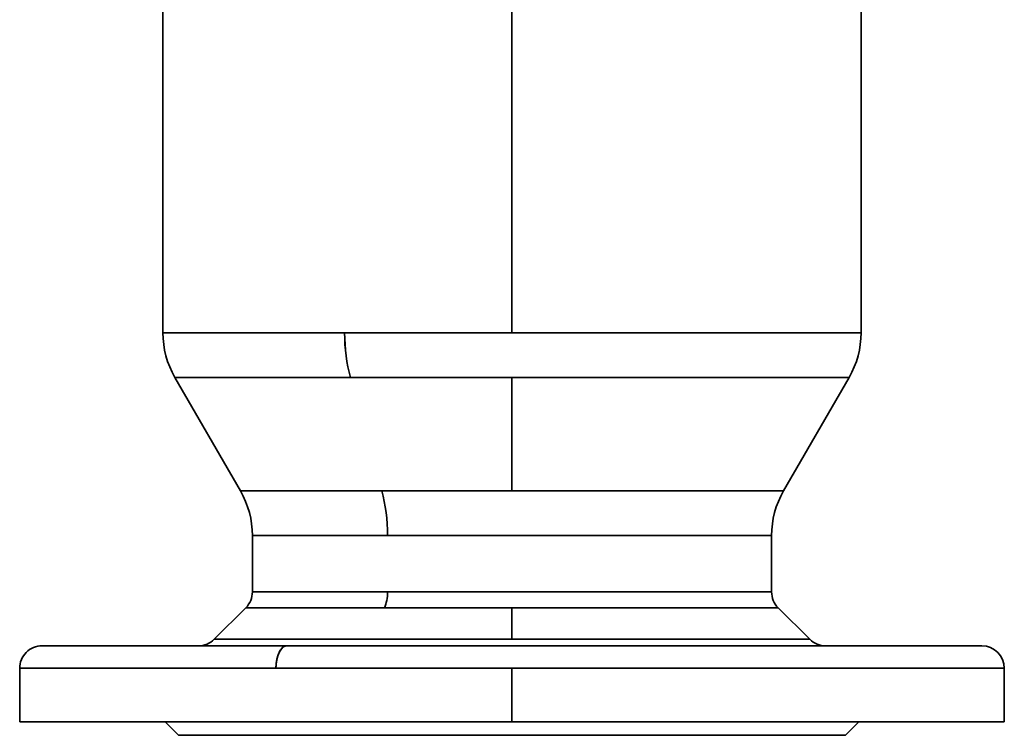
# Model space of a CAD drawing. Header units: inches. Extents: x 3928 to 5133, y 295 to 1597.
# Tile 7 of 12: x 4407 to 4627, y 1267 to 1427. Entities that reach past the tile are written whole.
import ezdxf

# ---------------------------------------------------------------- set-up
doc = ezdxf.new("R2010")
doc.units = ezdxf.units.IN
doc.header["$MEASUREMENT"] = 0

msp = doc.modelspace()

# ---------------------------------------------------------------- linework, layer by layer
at = {"color": 7, "lineweight": 35}
for p, q in [((4516.89, 1357.2), (4516.89, 1472.2)), ((4516.89, 1357.2), (4516.89, 1472.2)), ((4438.89, 1462.8), (4438.89, 1357.2)), ((4594.89, 1462.8), (4594.89, 1357.2)), ((4438.89, 1357.2), (4479.5, 1357.2)), ((4438.9, 1357.2), (4479.5, 1357.2)), ((4479.5, 1357.2), (4516.89, 1357.2)), ((4479.5, 1357.2), (4516.89, 1357.2)), ((4516.89, 1357.2), (4594.89, 1357.2)), ((4516.89, 1357.2), (4585.34, 1357.2)), ((4480.78, 1347.2), (4441.57, 1347.2)), ((4480.78, 1347.2), (4441.57, 1347.2)), ((4441.57, 1347.2), (4456.21, 1321.84)), ((4516.89, 1347.2), (4480.78, 1347.2)), ((4516.89, 1347.2), (4480.78, 1347.2)), ((4516.89, 1347.2), (4516.89, 1321.84)), ((4592.14, 1347.2), (4516.89, 1347.2)), ((4582.99, 1347.2), (4516.89, 1347.2)), ((4516.89, 1321.84), (4516.89, 1347.2)), ((4592.21, 1347.2), (4577.57, 1321.84)), ((4456.21, 1321.84), (4487.8, 1321.84)), ((4456.21, 1321.84), (4487.8, 1321.84)), ((4487.8, 1321.84), (4516.89, 1321.84)), ((4516.89, 1321.84), (4487.8, 1321.84)), ((4516.89, 1321.84), (4577.57, 1321.84)), ((4570.14, 1321.84), (4516.89, 1321.84)), ((4489.09, 1311.84), (4458.89, 1311.84)), ((4489.09, 1311.84), (4459.02, 1311.84)), ((4489.09, 1311.84), (4567.79, 1311.84)), ((4574.89, 1311.84), (4489.09, 1311.84)), ((4458.89, 1299.27), (4489.09, 1299.27)), ((4489.09, 1299.27), (4458.89, 1299.27)), ((4489.09, 1299.27), (4574.89, 1299.27)), ((4574.89, 1299.27), (4489.09, 1299.27)), ((4488.38, 1295.73), (4457.43, 1295.73)), ((4457.43, 1295.73), (4488.38, 1295.73)), ((4488.38, 1295.73), (4516.89, 1295.73)), ((4516.89, 1295.73), (4488.38, 1295.73)), ((4576.36, 1295.73), (4516.89, 1295.73)), ((4516.89, 1295.73), (4576.36, 1295.73)), ((4411.89, 1287.2), (4466.55, 1287.2)), ((4450.36, 1288.66), (4516.89, 1288.66)), ((4450.36, 1288.66), (4516.89, 1288.66)), ((4609.04, 1287.2), (4466.55, 1287.2)), ((4516.89, 1288.66), (4583.43, 1288.66)), ((4516.89, 1288.66), (4583.43, 1288.66)), ((4464.16, 1282.2), (4406.89, 1282.2)), ((4464.16, 1282.2), (4406.89, 1282.2)), ((4516.89, 1282.2), (4464.16, 1282.2)), ((4464.16, 1282.2), (4516.89, 1282.2)), ((4626.89, 1282.2), (4516.89, 1282.2)), ((4516.89, 1282.2), (4613.43, 1282.2)), ((4406.89, 1270.2), (4516.89, 1270.2)), ((4594.39, 1270.2), (4439.39, 1270.2)), ((4516.89, 1270.2), (4626.89, 1270.2)), ((4591.39, 1267.2), (4442.39, 1267.2)), ((4442.39, 1267.2), (4591.39, 1267.2)), ((4466.89, 1267.2), (4566.89, 1267.2)), ((4566.89, 1267.2), (4466.89, 1267.2))]:
    msp.add_line(p, q, dxfattribs=at)
at = {"color": 7, "lineweight": 35, "ltscale": 0.238715}
msp.add_line((4585.34, 1357.2), (4594.89, 1357.2), dxfattribs=at)
at = {"color": 7, "lineweight": 35, "ltscale": 0.230513}
msp.add_line((4592.21, 1347.2), (4582.99, 1347.2), dxfattribs=at)
at = {"color": 7, "lineweight": 35, "ltscale": 0.185706}
msp.add_line((4577.57, 1321.84), (4570.14, 1321.84), dxfattribs=at)
at = {"color": 7, "lineweight": 35, "ltscale": 0.314249}
for p, q in [((4458.89, 1311.84), (4458.89, 1299.27)), ((4458.89, 1299.27), (4458.89, 1311.84)), ((4574.89, 1299.27), (4574.89, 1311.84)), ((4574.89, 1299.27), (4574.89, 1311.84))]:
    msp.add_line(p, q, dxfattribs=at)
at = {"color": 7, "lineweight": 35, "ltscale": 0.008357}
msp.add_line((4458.89, 1311.84), (4459.23, 1311.84), dxfattribs=at)
at = {"color": 7, "lineweight": 35, "ltscale": 0.177505}
msp.add_line((4567.79, 1311.84), (4574.89, 1311.84), dxfattribs=at)
at = {"color": 7, "lineweight": 35, "ltscale": 0.249999}
for p, q in [((4450.36, 1288.66), (4457.43, 1295.73)), ((4583.43, 1288.66), (4576.36, 1295.73))]:
    msp.add_line(p, q, dxfattribs=at)
at = {"color": 7, "lineweight": 35, "ltscale": 0.176776}
for p, q in [((4516.89, 1295.73), (4516.89, 1288.66)), ((4516.89, 1288.66), (4516.89, 1295.73))]:
    msp.add_line(p, q, dxfattribs=at)
at = {"color": 7, "lineweight": 35, "ltscale": 0.01467}
msp.add_line((4412.48, 1287.2), (4411.89, 1287.2), dxfattribs=at)
at = {"color": 7, "lineweight": 35, "ltscale": 0.047198}
msp.add_line((4414.37, 1287.2), (4412.48, 1287.2), dxfattribs=at)
at = {"color": 7, "lineweight": 35, "ltscale": 0.075398}
msp.add_line((4417.38, 1287.2), (4414.37, 1287.2), dxfattribs=at)
at = {"color": 7, "lineweight": 35, "ltscale": 0.098747}
msp.add_line((4421.33, 1287.2), (4417.38, 1287.2), dxfattribs=at)
at = {"color": 7, "lineweight": 35, "ltscale": 0.11722}
msp.add_line((4426.02, 1287.2), (4421.33, 1287.2), dxfattribs=at)
at = {"color": 7, "lineweight": 35, "ltscale": 0.131071}
msp.add_line((4431.26, 1287.2), (4426.02, 1287.2), dxfattribs=at)
at = {"color": 7, "lineweight": 35, "ltscale": 0.140741}
msp.add_line((4436.89, 1287.2), (4431.26, 1287.2), dxfattribs=at)
at = {"color": 7, "lineweight": 35, "ltscale": 0.146779}
msp.add_line((4442.77, 1287.2), (4436.89, 1287.2), dxfattribs=at)
at = {"color": 7, "lineweight": 35, "ltscale": 0.149762}
msp.add_line((4448.76, 1287.2), (4442.77, 1287.2), dxfattribs=at)
at = {"color": 7, "lineweight": 35, "ltscale": 0.150264}
msp.add_line((4454.77, 1287.2), (4448.76, 1287.2), dxfattribs=at)
at = {"color": 7, "lineweight": 35, "ltscale": 0.294658}
msp.add_line((4466.55, 1287.2), (4454.77, 1287.2), dxfattribs=at)
at = {"color": 7, "lineweight": 35, "ltscale": 0.231857}
msp.add_line((4475.83, 1287.2), (4466.55, 1287.2), dxfattribs=at)
at = {"color": 7, "lineweight": 35, "ltscale": 0.241745}
msp.add_line((4485.5, 1287.2), (4475.83, 1287.2), dxfattribs=at)
at = {"color": 7, "lineweight": 35, "ltscale": 0.249303}
msp.add_line((4495.47, 1287.2), (4485.5, 1287.2), dxfattribs=at)
at = {"color": 7, "lineweight": 35, "ltscale": 0.254462}
msp.add_line((4505.65, 1287.2), (4495.47, 1287.2), dxfattribs=at)
at = {"color": 7, "lineweight": 35, "ltscale": 0.257169}
msp.add_line((4515.93, 1287.2), (4505.65, 1287.2), dxfattribs=at)
at = {"color": 7, "lineweight": 35, "ltscale": 0.257401}
msp.add_line((4526.23, 1287.2), (4515.93, 1287.2), dxfattribs=at)
at = {"color": 7, "lineweight": 35, "ltscale": 0.255151}
msp.add_line((4536.44, 1287.2), (4526.23, 1287.2), dxfattribs=at)
at = {"color": 7, "lineweight": 35, "ltscale": 0.250446}
msp.add_line((4546.45, 1287.2), (4536.44, 1287.2), dxfattribs=at)
at = {"color": 7, "lineweight": 35, "ltscale": 0.243329}
msp.add_line((4556.19, 1287.2), (4546.45, 1287.2), dxfattribs=at)
at = {"color": 7, "lineweight": 35, "ltscale": 0.233868}
msp.add_line((4565.54, 1287.2), (4556.19, 1287.2), dxfattribs=at)
at = {"color": 7, "lineweight": 35, "ltscale": 0.222154}
msp.add_line((4574.43, 1287.2), (4565.54, 1287.2), dxfattribs=at)
at = {"color": 7, "lineweight": 35, "ltscale": 0.208302}
msp.add_line((4582.76, 1287.2), (4574.43, 1287.2), dxfattribs=at)
at = {"color": 7, "lineweight": 35, "ltscale": 0.192444}
msp.add_line((4590.46, 1287.2), (4582.76, 1287.2), dxfattribs=at)
at = {"color": 7, "lineweight": 35, "ltscale": 0.174731}
msp.add_line((4597.45, 1287.2), (4590.46, 1287.2), dxfattribs=at)
at = {"color": 7, "lineweight": 35, "ltscale": 0.155338}
msp.add_line((4603.66, 1287.2), (4597.45, 1287.2), dxfattribs=at)
at = {"color": 7, "lineweight": 35, "ltscale": 0.134447}
msp.add_line((4609.04, 1287.2), (4603.66, 1287.2), dxfattribs=at)
at = {"color": 7, "lineweight": 35, "ltscale": 0.321346}
msp.add_line((4621.89, 1287.2), (4609.04, 1287.2), dxfattribs=at)
at = {"color": 7, "lineweight": 35, "ltscale": 0.11226}
msp.add_line((4613.53, 1287.2), (4609.04, 1287.2), dxfattribs=at)
at = {"color": 7, "lineweight": 35, "ltscale": 0.088995}
msp.add_line((4617.09, 1287.2), (4613.53, 1287.2), dxfattribs=at)
at = {"color": 7, "lineweight": 35, "ltscale": 0.06487}
msp.add_line((4619.68, 1287.2), (4617.09, 1287.2), dxfattribs=at)
at = {"color": 7, "lineweight": 35, "ltscale": 0.040123}
msp.add_line((4621.29, 1287.2), (4619.68, 1287.2), dxfattribs=at)
at = {"color": 7, "lineweight": 35, "ltscale": 0.014987}
msp.add_line((4621.89, 1287.2), (4621.29, 1287.2), dxfattribs=at)
at = {"color": 7, "lineweight": 35, "ltscale": 0.0007}
msp.add_line((4621.89, 1287.2), (4621.86, 1287.2), dxfattribs=at)
at = {"color": 7, "lineweight": 35, "ltscale": 0.3}
for p, q in [((4406.89, 1282.2), (4406.89, 1270.2)), ((4516.89, 1270.2), (4516.89, 1282.2)), ((4516.89, 1270.2), (4516.89, 1282.2)), ((4626.89, 1282.2), (4626.89, 1270.2))]:
    msp.add_line(p, q, dxfattribs=at)
at = {"color": 7, "lineweight": 35, "ltscale": 0.336649}
msp.add_line((4613.43, 1282.2), (4626.89, 1282.2), dxfattribs=at)
at = {"color": 7, "lineweight": 35, "ltscale": 0.013242}
for p, q in [((4407.42, 1270.2), (4406.89, 1270.2)), ((4626.89, 1270.2), (4626.36, 1270.2))]:
    msp.add_line(p, q, dxfattribs=at)
at = {"color": 7, "lineweight": 35, "ltscale": 0.039599}
msp.add_line((4409.01, 1270.2), (4407.42, 1270.2), dxfattribs=at)
at = {"color": 7, "lineweight": 35, "ltscale": 0.065574}
msp.add_line((4411.63, 1270.2), (4409.01, 1270.2), dxfattribs=at)
at = {"color": 7, "lineweight": 35, "ltscale": 0.090916}
for p, q in [((4415.27, 1270.2), (4411.63, 1270.2)), ((4622.16, 1270.2), (4618.52, 1270.2))]:
    msp.add_line(p, q, dxfattribs=at)
at = {"color": 7, "lineweight": 35, "ltscale": 0.115385}
for p, q in [((4419.88, 1270.2), (4415.27, 1270.2)), ((4618.52, 1270.2), (4613.9, 1270.2))]:
    msp.add_line(p, q, dxfattribs=at)
at = {"color": 7, "lineweight": 35, "ltscale": 0.138742}
for p, q in [((4425.43, 1270.2), (4419.88, 1270.2)), ((4613.9, 1270.2), (4608.35, 1270.2))]:
    msp.add_line(p, q, dxfattribs=at)
at = {"color": 7, "lineweight": 35, "ltscale": 0.475}
for p, q in [((4424.24, 1270.2), (4443.24, 1270.2)), ((4443.24, 1270.2), (4424.24, 1270.2)), ((4472.95, 1270.2), (4491.95, 1270.2)), ((4491.95, 1270.2), (4472.95, 1270.2)), ((4541.83, 1270.2), (4560.83, 1270.2)), ((4560.83, 1270.2), (4541.83, 1270.2)), ((4590.54, 1270.2), (4609.54, 1270.2)), ((4609.54, 1270.2), (4590.54, 1270.2))]:
    msp.add_line(p, q, dxfattribs=at)
at = {"color": 7, "lineweight": 35, "ltscale": 0.378729}
for p, q in [((4424.24, 1270.2), (4439.39, 1270.2)), ((4439.39, 1270.2), (4424.24, 1270.2)), ((4594.39, 1270.2), (4609.54, 1270.2)), ((4609.54, 1270.2), (4594.39, 1270.2))]:
    msp.add_line(p, q, dxfattribs=at)
at = {"color": 7, "lineweight": 35, "ltscale": 0.160764}
for p, q in [((4431.86, 1270.2), (4425.43, 1270.2)), ((4608.35, 1270.2), (4601.92, 1270.2))]:
    msp.add_line(p, q, dxfattribs=at)
at = {"color": 7, "lineweight": 35, "ltscale": 0.181235}
for p, q in [((4439.11, 1270.2), (4431.86, 1270.2)), ((4601.92, 1270.2), (4594.67, 1270.2))]:
    msp.add_line(p, q, dxfattribs=at)
at = {"color": 7, "lineweight": 35, "ltscale": 0.199962}
for p, q in [((4447.11, 1270.2), (4439.11, 1270.2)), ((4594.67, 1270.2), (4586.68, 1270.2))]:
    msp.add_line(p, q, dxfattribs=at)
at = {"color": 7, "lineweight": 35, "ltscale": 0.106066}
for p, q in [((4442.39, 1267.2), (4439.39, 1270.2)), ((4439.39, 1270.2), (4442.39, 1267.2)), ((4594.39, 1270.2), (4591.39, 1267.2)), ((4591.39, 1267.2), (4594.39, 1270.2))]:
    msp.add_line(p, q, dxfattribs=at)
at = {"color": 7, "lineweight": 35, "ltscale": 0.216763}
for p, q in [((4455.78, 1270.2), (4447.11, 1270.2)), ((4586.68, 1270.2), (4578, 1270.2))]:
    msp.add_line(p, q, dxfattribs=at)
at = {"color": 7, "lineweight": 35, "ltscale": 0.231477}
for p, q in [((4465.04, 1270.2), (4455.78, 1270.2)), ((4578, 1270.2), (4568.75, 1270.2))]:
    msp.add_line(p, q, dxfattribs=at)
at = {"color": 7, "lineweight": 35, "ltscale": 0.243962}
for p, q in [((4474.8, 1270.2), (4465.04, 1270.2)), ((4568.75, 1270.2), (4558.99, 1270.2))]:
    msp.add_line(p, q, dxfattribs=at)
at = {"color": 7, "lineweight": 35, "ltscale": 0.254095}
for p, q in [((4484.96, 1270.2), (4474.8, 1270.2)), ((4558.99, 1270.2), (4548.82, 1270.2))]:
    msp.add_line(p, q, dxfattribs=at)
at = {"color": 7, "lineweight": 35, "ltscale": 0.261784}
for p, q in [((4495.43, 1270.2), (4484.96, 1270.2)), ((4548.82, 1270.2), (4538.35, 1270.2))]:
    msp.add_line(p, q, dxfattribs=at)
at = {"color": 7, "lineweight": 35, "ltscale": 0.266953}
for p, q in [((4506.11, 1270.2), (4495.43, 1270.2)), ((4538.35, 1270.2), (4527.67, 1270.2))]:
    msp.add_line(p, q, dxfattribs=at)
at = {"color": 7, "lineweight": 35, "ltscale": 0.269547}
for p, q in [((4516.89, 1270.2), (4506.11, 1270.2)), ((4527.67, 1270.2), (4516.89, 1270.2))]:
    msp.add_line(p, q, dxfattribs=at)
at = {"color": 7, "lineweight": 35, "ltscale": 0.065575}
msp.add_line((4624.78, 1270.2), (4622.16, 1270.2), dxfattribs=at)
at = {"color": 7, "lineweight": 35, "ltscale": 0.039598}
msp.add_line((4626.36, 1270.2), (4624.78, 1270.2), dxfattribs=at)
at = {"color": 7, "lineweight": 35, "ltscale": 0.008968}
for p, q in [((4442.75, 1267.2), (4442.39, 1267.2)), ((4591.39, 1267.2), (4591.03, 1267.2))]:
    msp.add_line(p, q, dxfattribs=at)
at = {"color": 7, "lineweight": 35, "ltscale": 0.02682}
for p, q in [((4443.82, 1267.2), (4442.75, 1267.2)), ((4591.03, 1267.2), (4589.96, 1267.2))]:
    msp.add_line(p, q, dxfattribs=at)
at = {"color": 7, "lineweight": 35, "ltscale": 0.044411}
for p, q in [((4445.6, 1267.2), (4443.82, 1267.2)), ((4589.96, 1267.2), (4588.18, 1267.2))]:
    msp.add_line(p, q, dxfattribs=at)
at = {"color": 7, "lineweight": 35, "ltscale": 0.061575}
for p, q in [((4448.06, 1267.2), (4445.6, 1267.2)), ((4588.18, 1267.2), (4585.72, 1267.2))]:
    msp.add_line(p, q, dxfattribs=at)
at = {"color": 7, "lineweight": 35, "ltscale": 0.078148}
for p, q in [((4451.19, 1267.2), (4448.06, 1267.2)), ((4585.72, 1267.2), (4582.6, 1267.2))]:
    msp.add_line(p, q, dxfattribs=at)
at = {"color": 7, "lineweight": 35, "ltscale": 0.093967}
for p, q in [((4454.95, 1267.2), (4451.19, 1267.2)), ((4582.6, 1267.2), (4578.84, 1267.2))]:
    msp.add_line(p, q, dxfattribs=at)
at = {"color": 7, "lineweight": 35, "ltscale": 0.108879}
for p, q in [((4459.3, 1267.2), (4454.95, 1267.2)), ((4578.84, 1267.2), (4574.48, 1267.2))]:
    msp.add_line(p, q, dxfattribs=at)
at = {"color": 7, "lineweight": 35, "ltscale": 0.122746}
for p, q in [((4464.21, 1267.2), (4459.3, 1267.2)), ((4574.48, 1267.2), (4569.57, 1267.2))]:
    msp.add_line(p, q, dxfattribs=at)
at = {"color": 7, "lineweight": 35, "ltscale": 0.135429}
for p, q in [((4469.63, 1267.2), (4464.21, 1267.2)), ((4569.57, 1267.2), (4564.15, 1267.2))]:
    msp.add_line(p, q, dxfattribs=at)
at = {"color": 7, "lineweight": 35, "ltscale": 0.146808}
for p, q in [((4475.5, 1267.2), (4469.63, 1267.2)), ((4564.15, 1267.2), (4558.28, 1267.2))]:
    msp.add_line(p, q, dxfattribs=at)
at = {"color": 7, "lineweight": 35, "ltscale": 0.156772}
for p, q in [((4481.77, 1267.2), (4475.5, 1267.2)), ((4558.28, 1267.2), (4552.01, 1267.2))]:
    msp.add_line(p, q, dxfattribs=at)
at = {"color": 7, "lineweight": 35, "ltscale": 0.16523}
for p, q in [((4488.38, 1267.2), (4481.77, 1267.2)), ((4552.01, 1267.2), (4545.4, 1267.2))]:
    msp.add_line(p, q, dxfattribs=at)
at = {"color": 7, "lineweight": 35, "ltscale": 0.172092}
for p, q in [((4495.27, 1267.2), (4488.38, 1267.2)), ((4545.4, 1267.2), (4538.52, 1267.2))]:
    msp.add_line(p, q, dxfattribs=at)
at = {"color": 7, "lineweight": 35, "ltscale": 0.177299}
for p, q in [((4502.36, 1267.2), (4495.27, 1267.2)), ((4538.52, 1267.2), (4531.43, 1267.2))]:
    msp.add_line(p, q, dxfattribs=at)
at = {"color": 7, "lineweight": 35, "ltscale": 0.180798}
for p, q in [((4509.59, 1267.2), (4502.36, 1267.2)), ((4531.43, 1267.2), (4524.19, 1267.2))]:
    msp.add_line(p, q, dxfattribs=at)
at = {"color": 7, "lineweight": 35, "ltscale": 0.182558}
for p, q in [((4516.89, 1267.2), (4509.59, 1267.2)), ((4524.19, 1267.2), (4516.89, 1267.2))]:
    msp.add_line(p, q, dxfattribs=at)
at = {"color": 7, "lineweight": 35}
msp.add_lwpolyline([(4466.55, 1287.2), (4466.46, 1287.19), (4466.37, 1287.18), (4466.27, 1287.16), (4466.23, 1287.15), (4466.18, 1287.14), (4466.11, 1287.11), (4466.05, 1287.08), (4465.98, 1287.05), (4465.9, 1287.01), (4465.82, 1286.96), (4465.74, 1286.9), (4465.66, 1286.84), (4465.58, 1286.77), (4465.53, 1286.72), (4465.49, 1286.68), (4465.44, 1286.62), (4465.39, 1286.57), (4465.29, 1286.45), (4465.2, 1286.33), (4465.11, 1286.2), (4465.03, 1286.05), (4464.94, 1285.9), (4464.86, 1285.75), (4464.79, 1285.58), (4464.73, 1285.44), (4464.67, 1285.3), (4464.62, 1285.16), (4464.58, 1285.05), (4464.55, 1284.93), (4464.51, 1284.82), (4464.48, 1284.7), (4464.42, 1284.48), (4464.37, 1284.26), (4464.32, 1284.03), (4464.28, 1283.8), (4464.25, 1283.57), (4464.22, 1283.33), (4464.2, 1283.19), (4464.19, 1283.05), (4464.18, 1282.91), (4464.17, 1282.76), (4464.16, 1282.48), (4464.16, 1282.2)], dxfattribs=at)
for centre, radius, start, end in [((4458.89, 1357.2), 20, 180.0006, 209.9999), ((4574.89, 1357.2), 20, 330, 0), ((4438.89, 1311.84), 20, 0, 30), ((4438.89, 1311.84), 20, 0, 30), ((4594.89, 1311.84), 20, 150.0007, 179.9998), ((4453.89, 1299.27), 5, 315, 0), ((4579.89, 1299.27), 5, 180, 225), ((4411.89, 1282.2), 5, 89.9985, 180.0022), ((4446.82, 1292.2), 5, 270.269, 315), ((4446.82, 1292.2), 5, 270.269, 315), ((4586.96, 1292.2), 5, 225, 270), ((4621.89, 1282.2), 5, 360, 89.9914)]:
    msp.add_arc(centre, radius, start, end, dxfattribs=at)
for centre, major_axis, ratio, start_param, end_param in [((4489.07, 1357.19), (0, -19.99), 0.479124, 4.711981, 5.235933), ((4489.09, 1357.2), (0, 20), 0.479426, 1.570796, 2.094395), ((4479.5, 1311.84), (0, 20), 0.479426, 4.712389, 5.235988), ((4479.51, 1311.85), (0.01, -19.98), 0.479029, 1.570096, 2.09419), ((4486.69, 1299.27), (0, 5), 0.479426, 3.926991, 4.712389), ((4486.69, 1299.27), (0, 5), 0.479426, 3.926991, 4.712389), ((4466.55, 1282.2), (0, 5), 0.479426, 0, 1.570796)]:
    msp.add_ellipse(centre, major_axis=major_axis, ratio=ratio, start_param=start_param, end_param=end_param, dxfattribs=at)

doc.saveas('drawing.dxf')
